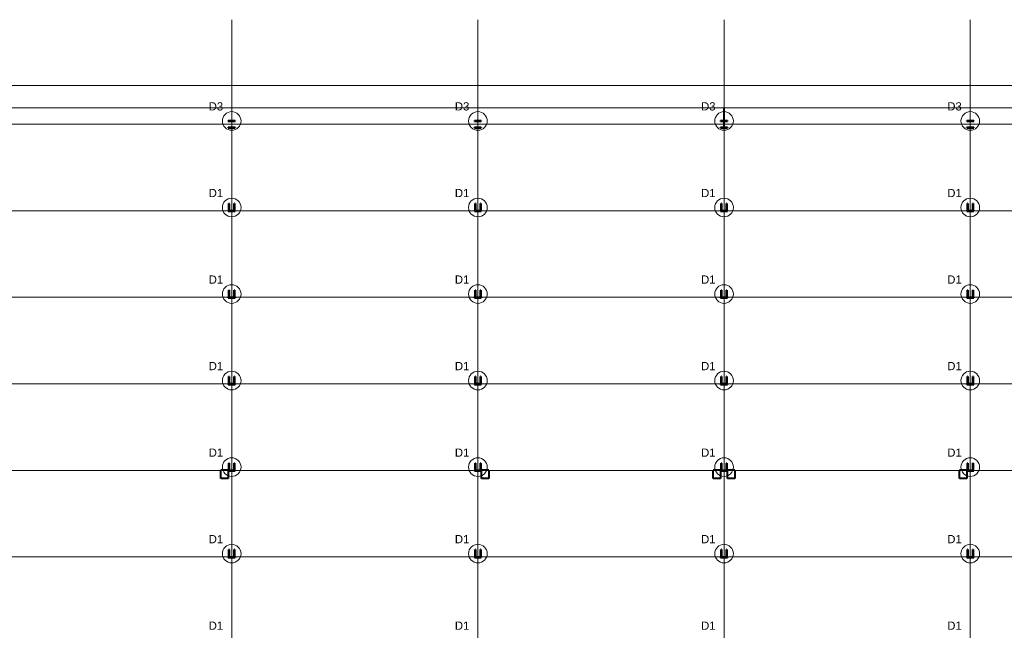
# Model space of a CAD drawing. Header units: metres. Extents: x 212 to 317, y 37 to 97.
# Tile 14 of 52: x 241 to 265, y 52 to 67. Entities that reach past the tile are written whole.
import ezdxf

# ---------------------------------------------------------------- set-up
doc = ezdxf.new("R2010")
doc.units = ezdxf.units.M
doc.linetypes.add('__RA_15', pattern=[1.7, 1, -0.3, 0.1, -0.3])
doc.linetypes.add('__RA_2', pattern=[0.4, 0.3, -0.1])
for name, color, linetype, lineweight in [('OSY', 204, '__RA_15', 13), ('POPIS', 7, 'Continuous', 13), ('Standard', 7, 'Continuous', 40)]:
    doc.layers.add(name, color=color, linetype=linetype, lineweight=lineweight)
doc.styles.add('ARIAL', font='ARIAL.TTF')

msp = doc.modelspace()

# ---------------------------------------------------------------- linework, layer by layer
at = {"layer": 'OSY', "color": 204, "linetype": 'Continuous', "lineweight": 13}
for p, q in [((246.396, 40.423), (246.396, 66.921)), ((252.396, 40.423), (252.396, 66.921)), ((258.396, 40.423), (258.396, 66.921)), ((264.396, 40.423), (264.396, 66.921)), ((233.089, 64.374), (298.407, 64.374)), ((232.837, 62.267), (298.407, 62.267)), ((231.637, 60.159), (298.407, 60.159)), ((230.437, 58.051), (298.407, 58.051)), ((229.237, 55.943), (298.407, 55.943)), ((228.037, 53.836), (298.407, 53.836))]:
    msp.add_line(p, q, dxfattribs=at)
at = {"layer": 'Standard', "color": 7, "linetype": 'Continuous', "lineweight": 13}
msp.add_line((282.525, 64.778), (234.267, 64.778), dxfattribs=at)
at = {"layer": 'Standard', "color": 1, "linetype": 'Continuous', "lineweight": 40}
for p, q in [((258.39, 64.776), (258.402, 64.776)), ((258.39, 64.776), (258.39, 64.459)), ((258.402, 64.459), (258.402, 64.776)), ((246.31, 64.449), (246.31, 64.459)), ((246.48, 64.459), (246.31, 64.459)), ((246.31, 64.449), (246.48, 64.449)), ((246.48, 64.459), (246.48, 64.449)), ((252.31, 64.449), (252.31, 64.459)), ((252.48, 64.459), (252.31, 64.459)), ((252.31, 64.449), (252.48, 64.449)), ((252.48, 64.459), (252.48, 64.449)), ((258.31, 64.449), (258.31, 64.459)), ((258.48, 64.459), (258.31, 64.459)), ((258.31, 64.449), (258.48, 64.449)), ((258.39, 64.449), (258.39, 64.299)), ((258.402, 64.299), (258.402, 64.449)), ((258.48, 64.459), (258.48, 64.449)), ((264.31, 64.449), (264.31, 64.459)), ((264.48, 64.459), (264.31, 64.459)), ((264.31, 64.449), (264.48, 64.449)), ((264.48, 64.459), (264.48, 64.449)), ((246.48, 64.299), (246.31, 64.299)), ((246.31, 64.289), (246.31, 64.299)), ((246.31, 64.289), (246.48, 64.289)), ((246.48, 64.299), (246.48, 64.289)), ((252.48, 64.299), (252.31, 64.299)), ((252.31, 64.289), (252.31, 64.299)), ((252.31, 64.289), (252.48, 64.289)), ((252.48, 64.299), (252.48, 64.289)), ((258.48, 64.299), (258.31, 64.299)), ((258.31, 64.289), (258.31, 64.299)), ((258.31, 64.289), (258.48, 64.289)), ((258.48, 64.299), (258.48, 64.289)), ((264.48, 64.299), (264.31, 64.299)), ((264.31, 64.289), (264.31, 64.299)), ((264.31, 64.289), (264.48, 64.289)), ((264.48, 64.299), (264.48, 64.289)), ((246.328, 62.269), (246.328, 62.443)), ((246.336, 62.443), (246.328, 62.443)), ((246.336, 62.443), (246.336, 62.269)), ((246.464, 62.443), (246.456, 62.443)), ((246.456, 62.269), (246.456, 62.443)), ((246.464, 62.443), (246.464, 62.269)), ((252.328, 62.269), (252.328, 62.443)), ((252.336, 62.443), (252.328, 62.443)), ((252.336, 62.443), (252.336, 62.269)), ((252.464, 62.443), (252.456, 62.443)), ((252.456, 62.269), (252.456, 62.443)), ((252.464, 62.443), (252.464, 62.269)), ((258.328, 62.269), (258.328, 62.443)), ((258.336, 62.443), (258.328, 62.443)), ((258.336, 62.443), (258.336, 62.269)), ((258.464, 62.443), (258.456, 62.443)), ((258.456, 62.269), (258.456, 62.443)), ((258.464, 62.443), (258.464, 62.269)), ((264.328, 62.269), (264.328, 62.443)), ((264.336, 62.443), (264.328, 62.443)), ((264.336, 62.443), (264.336, 62.269)), ((264.464, 62.443), (264.456, 62.443)), ((264.456, 62.269), (264.456, 62.443)), ((264.464, 62.443), (264.464, 62.269)), ((246.31, 62.254), (246.31, 62.264)), ((246.48, 62.264), (246.31, 62.264)), ((246.31, 62.254), (246.48, 62.254)), ((246.328, 62.269), (246.336, 62.269)), ((246.456, 62.269), (246.464, 62.269)), ((246.48, 62.264), (246.48, 62.254)), ((252.31, 62.254), (252.31, 62.264)), ((252.48, 62.264), (252.31, 62.264)), ((252.31, 62.254), (252.48, 62.254)), ((252.328, 62.269), (252.336, 62.269)), ((252.456, 62.269), (252.464, 62.269)), ((252.48, 62.264), (252.48, 62.254)), ((258.31, 62.254), (258.31, 62.264)), ((258.48, 62.264), (258.31, 62.264)), ((258.31, 62.254), (258.48, 62.254)), ((258.328, 62.269), (258.336, 62.269)), ((258.456, 62.269), (258.464, 62.269)), ((258.48, 62.264), (258.48, 62.254)), ((264.31, 62.254), (264.31, 62.264)), ((264.48, 62.264), (264.31, 62.264)), ((264.31, 62.254), (264.48, 62.254)), ((264.328, 62.269), (264.336, 62.269)), ((264.456, 62.269), (264.464, 62.269)), ((264.48, 62.264), (264.48, 62.254)), ((246.328, 60.162), (246.328, 60.335)), ((246.336, 60.335), (246.328, 60.335)), ((246.336, 60.335), (246.336, 60.162)), ((246.464, 60.335), (246.456, 60.335)), ((246.456, 60.162), (246.456, 60.335)), ((246.464, 60.335), (246.464, 60.162)), ((252.328, 60.162), (252.328, 60.335)), ((252.336, 60.335), (252.328, 60.335)), ((252.336, 60.335), (252.336, 60.162)), ((252.464, 60.335), (252.456, 60.335)), ((252.456, 60.162), (252.456, 60.335)), ((252.464, 60.335), (252.464, 60.162)), ((258.328, 60.162), (258.328, 60.335)), ((258.336, 60.335), (258.328, 60.335)), ((258.336, 60.335), (258.336, 60.162)), ((258.464, 60.335), (258.456, 60.335)), ((258.456, 60.162), (258.456, 60.335)), ((258.464, 60.335), (258.464, 60.162)), ((264.328, 60.162), (264.328, 60.335)), ((264.336, 60.335), (264.328, 60.335)), ((264.336, 60.335), (264.336, 60.162)), ((264.464, 60.335), (264.456, 60.335)), ((264.456, 60.162), (264.456, 60.335)), ((264.464, 60.335), (264.464, 60.162)), ((246.31, 60.146), (246.31, 60.156)), ((246.48, 60.156), (246.31, 60.156)), ((246.31, 60.146), (246.48, 60.146)), ((246.328, 60.162), (246.336, 60.162)), ((246.456, 60.162), (246.464, 60.162)), ((246.48, 60.156), (246.48, 60.146)), ((252.31, 60.146), (252.31, 60.156)), ((252.48, 60.156), (252.31, 60.156)), ((252.31, 60.146), (252.48, 60.146)), ((252.328, 60.162), (252.336, 60.162)), ((252.456, 60.162), (252.464, 60.162)), ((252.48, 60.156), (252.48, 60.146)), ((258.31, 60.146), (258.31, 60.156)), ((258.48, 60.156), (258.31, 60.156)), ((258.31, 60.146), (258.48, 60.146)), ((258.328, 60.162), (258.336, 60.162)), ((258.456, 60.162), (258.464, 60.162)), ((258.48, 60.156), (258.48, 60.146)), ((264.31, 60.146), (264.31, 60.156)), ((264.48, 60.156), (264.31, 60.156)), ((264.31, 60.146), (264.48, 60.146)), ((264.328, 60.162), (264.336, 60.162)), ((264.456, 60.162), (264.464, 60.162)), ((264.48, 60.156), (264.48, 60.146)), ((246.328, 58.054), (246.328, 58.227)), ((246.336, 58.227), (246.328, 58.227)), ((246.336, 58.227), (246.336, 58.054)), ((246.464, 58.227), (246.456, 58.227)), ((246.456, 58.054), (246.456, 58.227)), ((246.464, 58.227), (246.464, 58.054)), ((252.328, 58.054), (252.328, 58.227)), ((252.336, 58.227), (252.328, 58.227)), ((252.336, 58.227), (252.336, 58.054)), ((252.464, 58.227), (252.456, 58.227)), ((252.456, 58.054), (252.456, 58.227)), ((252.464, 58.227), (252.464, 58.054)), ((258.328, 58.054), (258.328, 58.227)), ((258.336, 58.227), (258.328, 58.227)), ((258.336, 58.227), (258.336, 58.054)), ((258.464, 58.227), (258.456, 58.227)), ((258.456, 58.054), (258.456, 58.227)), ((258.464, 58.227), (258.464, 58.054)), ((264.328, 58.054), (264.328, 58.227)), ((264.336, 58.227), (264.328, 58.227)), ((264.336, 58.227), (264.336, 58.054)), ((264.464, 58.227), (264.456, 58.227)), ((264.456, 58.054), (264.456, 58.227)), ((264.464, 58.227), (264.464, 58.054)), ((246.31, 58.038), (246.31, 58.048)), ((246.48, 58.048), (246.31, 58.048)), ((246.31, 58.038), (246.48, 58.038)), ((246.328, 58.054), (246.336, 58.054)), ((246.456, 58.054), (246.464, 58.054)), ((246.48, 58.048), (246.48, 58.038)), ((252.31, 58.038), (252.31, 58.048)), ((252.48, 58.048), (252.31, 58.048)), ((252.31, 58.038), (252.48, 58.038)), ((252.328, 58.054), (252.336, 58.054)), ((252.456, 58.054), (252.464, 58.054)), ((252.48, 58.048), (252.48, 58.038)), ((258.31, 58.038), (258.31, 58.048)), ((258.48, 58.048), (258.31, 58.048)), ((258.31, 58.038), (258.48, 58.038)), ((258.328, 58.054), (258.336, 58.054)), ((258.456, 58.054), (258.464, 58.054)), ((258.48, 58.048), (258.48, 58.038)), ((264.31, 58.038), (264.31, 58.048)), ((264.48, 58.048), (264.31, 58.048)), ((264.31, 58.038), (264.48, 58.038)), ((264.328, 58.054), (264.336, 58.054)), ((264.456, 58.054), (264.464, 58.054)), ((264.48, 58.048), (264.48, 58.038)), ((246.31, 55.945), (246.13, 55.945)), ((246.13, 55.743), (246.13, 55.945)), ((246.31, 55.945), (246.31, 55.941)), ((246.31, 55.931), (246.31, 55.941)), ((246.48, 55.941), (246.31, 55.941)), ((246.31, 55.931), (246.31, 55.743)), ((246.31, 55.931), (246.48, 55.931)), ((246.328, 55.946), (246.328, 56.12)), ((246.336, 56.12), (246.328, 56.12)), ((246.328, 55.946), (246.336, 55.946)), ((246.336, 56.12), (246.336, 55.946)), ((246.464, 56.12), (246.456, 56.12)), ((246.456, 55.946), (246.456, 56.12)), ((246.456, 55.946), (246.464, 55.946)), ((246.464, 56.12), (246.464, 55.946)), ((246.48, 55.941), (246.48, 55.931)), ((252.31, 55.931), (252.31, 55.941)), ((252.48, 55.941), (252.31, 55.941)), ((252.31, 55.931), (252.48, 55.931)), ((252.328, 55.946), (252.328, 56.12)), ((252.336, 56.12), (252.328, 56.12)), ((252.328, 55.946), (252.336, 55.946)), ((252.336, 56.12), (252.336, 55.946)), ((252.464, 56.12), (252.456, 56.12)), ((252.456, 55.946), (252.456, 56.12)), ((252.456, 55.946), (252.464, 55.946)), ((252.464, 56.12), (252.464, 55.946)), ((252.48, 55.941), (252.48, 55.931)), ((252.662, 55.945), (252.482, 55.945)), ((252.482, 55.743), (252.482, 55.945)), ((252.662, 55.945), (252.662, 55.743)), ((258.31, 55.945), (258.13, 55.945)), ((258.13, 55.743), (258.13, 55.945)), ((258.31, 55.945), (258.31, 55.941)), ((258.31, 55.931), (258.31, 55.941)), ((258.48, 55.941), (258.31, 55.941)), ((258.31, 55.931), (258.31, 55.743)), ((258.31, 55.931), (258.48, 55.931)), ((258.328, 55.946), (258.328, 56.12)), ((258.336, 56.12), (258.328, 56.12)), ((258.328, 55.946), (258.336, 55.946)), ((258.336, 56.12), (258.336, 55.946)), ((258.464, 56.12), (258.456, 56.12)), ((258.456, 55.946), (258.456, 56.12)), ((258.456, 55.946), (258.464, 55.946)), ((258.464, 56.12), (258.464, 55.946)), ((258.48, 55.941), (258.48, 55.931)), ((258.662, 55.945), (258.482, 55.945)), ((258.482, 55.743), (258.482, 55.945)), ((258.662, 55.945), (258.662, 55.743)), ((264.31, 55.945), (264.13, 55.945)), ((264.13, 55.743), (264.13, 55.945)), ((264.31, 55.945), (264.31, 55.941)), ((264.31, 55.931), (264.31, 55.941)), ((264.48, 55.941), (264.31, 55.941)), ((264.31, 55.931), (264.31, 55.743)), ((264.31, 55.931), (264.48, 55.931)), ((264.328, 55.946), (264.328, 56.12)), ((264.336, 56.12), (264.328, 56.12)), ((264.328, 55.946), (264.336, 55.946)), ((264.336, 56.12), (264.336, 55.946)), ((264.464, 56.12), (264.456, 56.12)), ((264.456, 55.946), (264.456, 56.12)), ((264.456, 55.946), (264.464, 55.946)), ((264.464, 56.12), (264.464, 55.946)), ((264.48, 55.941), (264.48, 55.931)), ((246.31, 55.743), (246.13, 55.743)), ((252.662, 55.743), (252.482, 55.743)), ((258.31, 55.743), (258.13, 55.743)), ((258.662, 55.743), (258.482, 55.743)), ((264.31, 55.743), (264.13, 55.743)), ((246.328, 53.839), (246.328, 54.012)), ((246.336, 54.012), (246.328, 54.012)), ((246.336, 54.012), (246.336, 53.839)), ((246.464, 54.012), (246.456, 54.012)), ((246.456, 53.839), (246.456, 54.012)), ((246.464, 54.012), (246.464, 53.839)), ((252.328, 53.839), (252.328, 54.012)), ((252.336, 54.012), (252.328, 54.012)), ((252.336, 54.012), (252.336, 53.839)), ((252.464, 54.012), (252.456, 54.012)), ((252.456, 53.839), (252.456, 54.012)), ((252.464, 54.012), (252.464, 53.839)), ((258.328, 53.839), (258.328, 54.012)), ((258.336, 54.012), (258.328, 54.012)), ((258.336, 54.012), (258.336, 53.839)), ((258.464, 54.012), (258.456, 54.012)), ((258.456, 53.839), (258.456, 54.012)), ((258.464, 54.012), (258.464, 53.839)), ((264.328, 53.839), (264.328, 54.012)), ((264.336, 54.012), (264.328, 54.012)), ((264.336, 54.012), (264.336, 53.839)), ((264.464, 54.012), (264.456, 54.012)), ((264.456, 53.839), (264.456, 54.012)), ((264.464, 54.012), (264.464, 53.839)), ((246.31, 53.823), (246.31, 53.833)), ((246.48, 53.833), (246.31, 53.833)), ((246.31, 53.823), (246.48, 53.823)), ((246.328, 53.839), (246.336, 53.839)), ((246.456, 53.839), (246.464, 53.839)), ((246.48, 53.833), (246.48, 53.823)), ((252.31, 53.823), (252.31, 53.833)), ((252.48, 53.833), (252.31, 53.833)), ((252.31, 53.823), (252.48, 53.823)), ((252.328, 53.839), (252.336, 53.839)), ((252.456, 53.839), (252.464, 53.839)), ((252.48, 53.833), (252.48, 53.823)), ((258.31, 53.823), (258.31, 53.833)), ((258.48, 53.833), (258.31, 53.833)), ((258.31, 53.823), (258.48, 53.823)), ((258.328, 53.839), (258.336, 53.839)), ((258.456, 53.839), (258.464, 53.839)), ((258.48, 53.833), (258.48, 53.823)), ((264.31, 53.823), (264.31, 53.833)), ((264.48, 53.833), (264.31, 53.833)), ((264.31, 53.823), (264.48, 53.823)), ((264.328, 53.839), (264.336, 53.839)), ((264.456, 53.839), (264.464, 53.839)), ((264.48, 53.833), (264.48, 53.823))]:
    msp.add_line(p, q, dxfattribs=at)
at = {"layer": 'Standard', "color": 136, "linetype": '__RA_2', "lineweight": 18}
for p, q in [((258.39, 64.459), (258.39, 64.449)), ((258.402, 64.449), (258.402, 64.459)), ((258.39, 64.299), (258.39, 64.296)), ((258.402, 64.296), (258.39, 64.296)), ((258.402, 64.296), (258.402, 64.299)), ((246.328, 62.33), (246.336, 62.33)), ((246.456, 62.33), (246.464, 62.33)), ((252.328, 62.33), (252.336, 62.33)), ((252.456, 62.33), (252.464, 62.33)), ((258.328, 62.33), (258.336, 62.33)), ((258.456, 62.33), (258.464, 62.33)), ((264.328, 62.33), (264.336, 62.33)), ((264.456, 62.33), (264.464, 62.33)), ((246.328, 60.222), (246.336, 60.222)), ((246.456, 60.222), (246.464, 60.222)), ((252.328, 60.222), (252.336, 60.222)), ((252.456, 60.222), (252.464, 60.222)), ((258.328, 60.222), (258.336, 60.222)), ((258.456, 60.222), (258.464, 60.222)), ((264.328, 60.222), (264.336, 60.222)), ((264.456, 60.222), (264.464, 60.222)), ((246.328, 58.114), (246.336, 58.114)), ((246.456, 58.114), (246.464, 58.114)), ((252.328, 58.114), (252.336, 58.114)), ((252.456, 58.114), (252.464, 58.114)), ((258.328, 58.114), (258.336, 58.114)), ((258.456, 58.114), (258.464, 58.114)), ((264.328, 58.114), (264.336, 58.114)), ((264.456, 58.114), (264.464, 58.114)), ((246.328, 56.007), (246.336, 56.007)), ((246.456, 56.007), (246.464, 56.007)), ((252.328, 56.007), (252.336, 56.007)), ((252.456, 56.007), (252.464, 56.007)), ((258.328, 56.007), (258.336, 56.007)), ((258.456, 56.007), (258.464, 56.007)), ((264.328, 56.007), (264.336, 56.007)), ((264.456, 56.007), (264.464, 56.007)), ((246.13, 55.744), (246.31, 55.744)), ((252.482, 55.744), (252.662, 55.744)), ((258.13, 55.744), (258.31, 55.744)), ((258.482, 55.744), (258.662, 55.744)), ((264.13, 55.744), (264.31, 55.744)), ((246.328, 53.899), (246.336, 53.899)), ((246.456, 53.899), (246.464, 53.899)), ((252.328, 53.899), (252.336, 53.899)), ((252.456, 53.899), (252.464, 53.899)), ((258.328, 53.899), (258.336, 53.899)), ((258.456, 53.899), (258.464, 53.899)), ((264.328, 53.899), (264.336, 53.899)), ((264.456, 53.899), (264.464, 53.899))]:
    msp.add_line(p, q, dxfattribs=at)
at = {"layer": 'Standard', "color": 7, "linetype": 'Continuous', "lineweight": 18}
msp.add_lwpolyline([(217.209, 42.889), (298.507, 42.889), (298.507, 65.318), (217.209, 65.318), (217.209, 42.889)], dxfattribs=at)
at = {"layer": 'Standard', "color": 204, "linetype": 'Continuous', "lineweight": 13}
for centre in [(246.396, 64.454), (252.396, 64.454), (258.396, 64.454), (264.396, 64.454), (246.396, 62.347), (252.396, 62.347), (258.396, 62.347), (264.396, 62.347), (246.396, 60.239), (252.396, 60.239), (258.396, 60.239), (264.396, 60.239), (246.396, 58.131), (252.396, 58.131), (258.396, 58.131), (264.396, 58.131), (246.396, 56.023), (252.396, 56.023), (258.396, 56.023), (264.396, 56.023), (246.396, 53.916), (252.396, 53.916), (258.396, 53.916), (264.396, 53.916)]:
    msp.add_circle(centre, 0.227, dxfattribs=at)

# ---------------------------------------------------------------- texts
at = {"layer": 'POPIS', "color": 204, "linetype": 'Continuous', "lineweight": 13, "char_height": 0.2, "width": 0.09912, "attachment_point": 7, "style": 'ARIAL'}
for s, insert in [('\\W0.99;D3', (245.835, 64.707)), ('\\W0.99;D3', (251.835, 64.707)), ('\\W0.99;D3', (257.835, 64.707)), ('\\W0.99;D3', (263.835, 64.707)), ('\\W0.99;D1', (245.835, 62.599)), ('\\W0.99;D1', (251.835, 62.599)), ('\\W0.99;D1', (257.835, 62.599)), ('\\W0.99;D1', (263.835, 62.599)), ('\\W0.99;D1', (245.835, 60.491)), ('\\W0.99;D1', (251.835, 60.491)), ('\\W0.99;D1', (257.835, 60.491)), ('\\W0.99;D1', (263.835, 60.491)), ('\\W0.99;D1', (245.835, 58.384)), ('\\W0.99;D1', (251.835, 58.384)), ('\\W0.99;D1', (257.835, 58.384)), ('\\W0.99;D1', (263.835, 58.384)), ('\\W0.99;D1', (245.835, 56.276)), ('\\W0.99;D1', (251.835, 56.276)), ('\\W0.99;D1', (257.835, 56.276)), ('\\W0.99;D1', (263.835, 56.276)), ('\\W0.99;D1', (245.835, 54.168)), ('\\W0.99;D1', (251.835, 54.168)), ('\\W0.99;D1', (257.835, 54.168)), ('\\W0.99;D1', (263.835, 54.168)), ('\\W0.99;D1', (245.835, 52.061)), ('\\W0.99;D1', (251.835, 52.061)), ('\\W0.99;D1', (257.835, 52.061)), ('\\W0.99;D1', (263.835, 52.061))]:
    msp.add_mtext(s, dxfattribs=dict(at, insert=insert))

doc.saveas('drawing.dxf')
